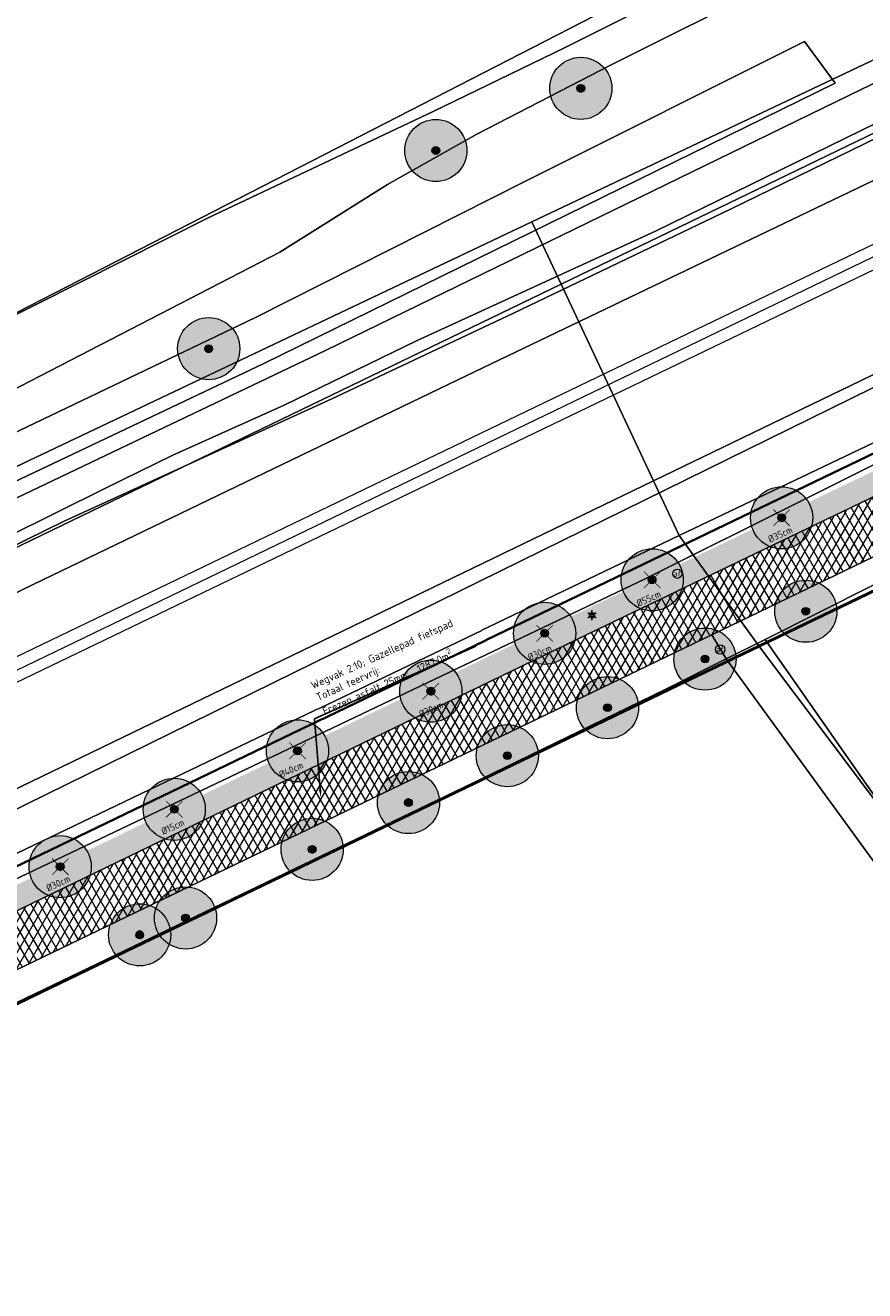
# Model space of a CAD drawing. Header units: millimetres. Extents: x 162876 to 168130, y 402614 to 405602.
# Tile 79 of 256: x 164853 to 164907, y 403569 to 403650. Entities that reach past the tile are written whole.
import ezdxf
from ezdxf import colors
from ezdxf.entities.mleader import LeaderData, LeaderLine
from ezdxf.enums import TextEntityAlignment as Align
from ezdxf.math import Vec2, Vec3

# ---------------------------------------------------------------- set-up
doc = ezdxf.new("R2010")
doc.units = ezdxf.units.MM
for name, color, linetype, lineweight in [('X-CA190022.004-UO-BGT_Ondergrond$0$GE_251_SPRTrein_as_Lijn_GEM', 253, 'Continuous', 9), ('X-CA190022.004-UO-BGT_Ondergrond$0$GE_261_OSHHek_Lijn_GEM', 253, 'X-CA190022.004-UO-BGT_Ondergrond$0$Hekwerk', 9), ('X-CA190022.004-UO-BGT_Ondergrond$0$GE_314_WGDRijbaanLokaleweg_Vlak_GEM', 253, 'Continuous', 9), ('X-CA190022.004-UO-BGT_Ondergrond$0$GE_316_WGDFietspad_Vlak_GEM', 253, 'Continuous', 9), ('X-CA190022.004-UO-BGT_Ondergrond$0$GE_367_OWGBerm_groenvoorziening_grasenk_GEM', 253, 'Continuous', 9), ('X-CA190022.004-UO-BGT_Ondergrond$0$GE_457_BTDHoutwal_Vlak_GEM', 253, 'Continuous', 9), ('X-CA190022.004-UO-BGT_Ondergrond$0$GE_471_BTDBouwland_Vlak_GEM', 253, 'Continuous', 9), ('X-CA190022.004-UO-BGT_Ondergrond$0$GE_476_BTDGraslandagrarisch_Vlak_GEM', 253, 'Continuous', 9), ('X-CA190022.004-UO-BGT_Ondergrond$0$GE_479_BTDGroenvoorziening_grasenkruida_GEM', 253, 'Continuous', 9), ('X-CA190022.004-UO-BGT_Ondergrond$0$GE_504_WTDWaterloop_sloot_Vlak_GEM', 253, 'Continuous', 9), ('X-CA190022.004-UO-BGT_Ondergrond$0$GE_523_WTDGreppel_drogesloot_Vlak_GEM', 253, 'Continuous', 9), ('X-CA190022.004-UO-BGT_Ondergrond$0$GE_541_OWTOever_slootkant_Vlak_GEM', 253, 'Continuous', 9), ('X-CA190022.004-UO-BGT_Ondergrond$0$GE_861_PALLichtmast_Punt_GEM', 202, 'Continuous', 25), ('X-CA190022.004-UO-DWM_Beplanting_v0.1$0$B-WE-GR-BOOM-S AFKOMSTIG UIT BGT', 252, 'Continuous', 0), ('X-CA190022.004-UO-GZM_Werkgrens$0$N-WE-KG-GRENS_SYSTEEMGRENS-G', 7, 'X-CA190022.004-UO-GZM_Werkgrens$0$KG-OG', 35), ('X-CA190022.004-UO-KAD_Percelen$0$B-WE-KG-GRENS_PERCEEL-GV', 150, 'Continuous', 9), ('X-CA190022.004-UO-OPB_Opbreek_v0.1$0$B-WE-VW-AFSLUITPAAL-S', 7, 'Continuous', 25), ('X-CA190022.004-UO-OPB_Opbreek_v0.1$0$X-XX-AL-T25- LEADER ASFALT', 7, 'Continuous', 25)]:
    doc.layers.add(name, color=color, linetype=linetype, lineweight=lineweight)
for name, color, linetype in [('X-CA190022.004-UO-DWM_Beplanting_v0.1$0$B-WE-GR-BOOM-S AFKOMSTIG UIT BOMENBESTAND GEMEENTE', 252, 'Continuous'), ('X-CA190022.004-UO-DWM_Beplanting_v0.1$0$V-WE-GR-BOOM-S', 1, 'Continuous'), ('X-CA190022.004-UO-DWM_Beplanting_v0.1$0$X-XX-AL-T18- DIAMETER TE ROOIEN BOOM 0-25 cm', 10, 'Continuous'), ('X-CA190022.004-UO-DWM_Beplanting_v0.1$0$X-XX-AL-T18- DIAMETER TE ROOIEN BOOM 25-50 cm', 10, 'Continuous'), ('X-CA190022.004-UO-DWM_Beplanting_v0.1$0$X-XX-AL-T18- DIAMETER TE ROOIEN BOOM 50-75 cm', 10, 'Continuous')]:
    doc.layers.add(name, color=color, linetype=linetype)
doc.layers.add('X-CA190022.004-UO-OPB_Opbreek_v0.1$0$V-WE-GR-GRAS-V', color=7, linetype='Continuous', lineweight=18, true_color=0x67a552, transparency=0.5)
doc.layers.add('X-CA190022.004-UO-OPB_Opbreek_v0.1$0$V-WE-VH-VERHARDING_ASFALT-A-200 DEKLAAG FREZEN', color=32, linetype='Continuous', lineweight=18, transparency=0.5)
doc.styles.add('X-CA190022.004-UO-BGT_Ondergrond$0$NLCS-ISO', font='NLCS-ISO.ttf')
doc.styles.add('X-CA190022.004-UO-DWM_Beplanting_v0.1$0$NLCS-ISO-M250-T18', font='NLCS-ISO.ttf', dxfattribs={"height": 0.45})
doc.styles.add('X-CA190022.004-UO-OPB_Opbreek_v0.1$0$NLCS-ISO', font='NLCS-ISO.ttf')
doc.styles.add('X-CA190022.004-UO-OPB_Opbreek_v0.1$0$NLCS-ISO-M200-T25', font='NLCS-ISO.ttf', dxfattribs={"height": 0.5})
doc.linetypes.add('X-CA190022.004-UO-BGT_Ondergrond$0$Hekwerk', pattern='A,5,-1.5,[2,dgnlstyle-Veghel.shx,S=0.007937,R=0,X=0,Y=0],-1.5', length=8)
doc.linetypes.add('X-CA190022.004-UO-GZM_Werkgrens$0$KG-OG', pattern='A,5.5,-1.5,[2,NLCS.SHX,S=0.5,R=0,X=0,Y=0],-1.5', length=8.5)

# ---------------------------------------------------------------- blocks, each defined once
blk = doc.blocks.new('X-CA190022.004-UO-OPB_Opbreek_v0.1$0$SVW-AFSLUITPAAL-SO')
at = {"lineweight": 18}
blk.add_circle((0, 0), 1.5, dxfattribs=at)
at = {"lineweight": 18, "style": 'X-CA190022.004-UO-OPB_Opbreek_v0.1$0$NLCS-ISO'}
blk.add_text('af', height=1.8, dxfattribs=at).set_placement((0, 0), align=Align.MIDDLE_CENTER)
blk = doc.blocks.new('X-CA190022.004-UO-BGT_Ondergrond$0$N-SIE-WEG_LICHTMAST-SO')
h = blk.add_hatch(color=256)
h.paths.add_polyline_path([(1.16, 0.5, 0.658505), (-1.16, 0.5)])
h.paths.add_polyline_path([(-1.16, -0.5, 0.658505), (1.16, -0.5)])
at = {"flags": 128}
for points in [[(-2.19, 1.27), (-1.1, 0.63)], [(-1.16, 0.5), (1.16, 0.5)], [(0, 1.27), (0, 2.53)], [(1.1, 0.63), (2.19, 1.27)], [(-2.19, -1.27), (-1.1, -0.63)], [(-1.16, -0.5), (1.16, -0.5)], [(0, -1.27), (0, -2.53)], [(2.19, -1.27), (1.1, -0.63)]]:
    blk.add_lwpolyline(points, dxfattribs=at)
at = {"ltscale": 0.5}
blk.add_circle((0, 0), 1.27, dxfattribs=at)
at = {"style": 'X-CA190022.004-UO-BGT_Ondergrond$0$NLCS-ISO'}
blk.add_attdef('TYPE', text='', height=1.8, dxfattribs=at).set_placement((0, 2.53), align=Align.BOTTOM_CENTER)
blk = doc.blocks.new('X-CA190022.004-UO-BGT_Ondergrond$0$IMGEOLichtmastpaal')
at = {"xscale": 5, "yscale": 5, "zscale": 5}
blk.add_blockref('X-CA190022.004-UO-BGT_Ondergrond$0$N-SIE-WEG_LICHTMAST-SO', (0, 6.4), dxfattribs=at)
blk = doc.blocks.new('X-CA190022.004-UO-DWM_Beplanting_v0.1$0$SGR-BOOM_01-SO')
at = {"linetype": 'ByBlock', "lineweight": 18}
h = blk.add_hatch(color=0, dxfattribs=at)
h.dxf.hatch_style = 1
edge = h.paths.add_edge_path()
edge.add_arc((0, 0), 0.25, 0, 360)
at = {"color": 0, "linetype": 'ByBlock', "lineweight": 18}
for radius in [2, 0.25]:
    blk.add_circle((0, 0), radius, dxfattribs=at)
blk = doc.blocks.new('X-CA190022.004-UO-DWM_Beplanting_v0.1$0$IMGEOBoom')
at = {"transparency": 33554457}
h = blk.add_hatch(color=256, dxfattribs=at)
h.dxf.hatch_style = 1
edge = h.paths.add_edge_path()
edge.add_arc((0, 0), 100, 0, 360)
edge = h.paths.add_edge_path(flags=17)
edge.add_arc((0, 0), 12.5, 0, 360)
h = blk.add_hatch()
h.set_pattern_fill('ANGLE', color=256)
h.set_pattern_definition([(0, (0, 0), (0, 6.985), [5.08, -1.905]), (90, (0, 0), (-6.985, 4e-16), [5.08, -1.905])])
edge = h.paths.add_edge_path(flags=17)
edge.add_arc((0, 0), 12.5, 0, 360)
at = {"xscale": 50, "yscale": 50, "zscale": 50}
blk.add_blockref('X-CA190022.004-UO-DWM_Beplanting_v0.1$0$SGR-BOOM_01-SO', (0, 0), dxfattribs=at)
blk = doc.blocks.new('X-CA190022.004-UO-DWM_Beplanting_v0.1$0$Te verwijderen boom')
at = {"ltscale": 0.1, "const_width": 0.05, "flags": 128}
for points in [[(-0.53, 0.53), (0.53, -0.53)], [(0.53, 0.53), (-0.53, -0.53)]]:
    blk.add_lwpolyline(points, dxfattribs=at)

msp = doc.modelspace()

# ---------------------------------------------------------------- hatches: boundary and pattern name
at = {"layer": 'X-CA190022.004-UO-OPB_Opbreek_v0.1$0$V-WE-GR-GRAS-V'}
h = msp.add_hatch(color=256, dxfattribs=at)
h.dxf.hatch_style = 1
edge = h.paths.add_edge_path()
edge.add_line((165185.08, 403753.919), (165184.936, 403754.335))
edge.add_line((165184.936, 403754.335), (165182.424, 403753.712))
edge.add_arc((165184.833, 403744.006), 10, 103.93848, 104.38996)
edge.add_line((165182.348, 403753.692), (165176.163, 403750.92))
edge.add_line((165176.163, 403750.92), (165163.371, 403744.727))
edge.add_line((165163.371, 403744.727), (165132.062, 403729.752))
edge.add_line((165132.062, 403729.752), (165051.811, 403691.133))
edge.add_line((165051.811, 403691.133), (164928.068, 403631.584))
edge.add_line((164928.068, 403631.584), (164889.078, 403612.821))
edge.add_line((164889.078, 403612.821), (164824.476, 403581.537))
edge.add_line((164824.476, 403581.537), (164821.693, 403580.189))
edge.add_arc((164833.4, 403554.503), 28.228, 114.50066, 114.90237)
edge.add_line((164821.514, 403580.107), (164818.198, 403577.726))
edge.add_line((164818.198, 403577.726), (164815.446, 403575.376))
edge.add_line((164815.446, 403575.376), (164813.18, 403574.202))
edge.add_arc((164833.575, 403554.298), 28.498, 135.69887, 141.39089)
edge.add_line((164811.306, 403572.081), (164810.674, 403569.076))
edge.add_arc((164785.202, 403574.436), 26.03, 331.06087, 348.11607, ccw=False)
edge.add_line((164807.982, 403561.841), (164805.463, 403559.882))
edge.add_line((164805.463, 403559.882), (164804.046, 403558.879))
edge.add_line((164804.046, 403558.879), (164804.732, 403557.966))
edge.add_line((164804.732, 403557.966), (164806.021, 403557.782))
edge.add_line((164806.021, 403557.782), (164809.528, 403560.51))
edge.add_arc((164776.978, 403579.017), 37.443, 330.37778, 331.26286)
edge.add_arc((164785.192, 403574.439), 28.04, 331.39686, 348.11454)
edge.add_line((164812.631, 403568.664), (164812.655, 403568.782))
edge.add_line((164812.655, 403568.782), (164812.679, 403568.899))
edge.add_arc((164828.758, 403563.402), 16.992, 138.51065, 161.12502, ccw=False)
edge.add_line((164816.029, 403574.659), (164818.92, 403577.18))
edge.add_line((164818.92, 403577.18), (164889.73, 403611.47))
edge.add_line((164889.73, 403611.47), (164928.718, 403630.232))
edge.add_line((164928.718, 403630.232), (165052.461, 403689.781))
edge.add_line((165052.461, 403689.781), (165132.711, 403728.4))
edge.add_line((165132.711, 403728.4), (165183.831, 403752.85))
edge.add_line((165183.831, 403752.85), (165184.537, 403753.109))
edge.add_line((165184.537, 403753.109), (165184.335, 403753.662))
edge.add_line((165184.335, 403753.662), (165185.08, 403753.919))
at = {"layer": 'X-CA190022.004-UO-OPB_Opbreek_v0.1$0$V-WE-VH-VERHARDING_ASFALT-A-200 DEKLAAG FREZEN'}
h = msp.add_hatch(dxfattribs=at)
h.set_pattern_fill('AVH-ASFALT', color=256, scale=0.5, pattern_type=2)
h.set_pattern_definition([(60, (0, 0), (-0.4330127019, 0.25), []), (120, (0, 0), (-0.4330127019, -0.25), [])])
h.paths.add_polyline_path([(165053.915, 403686.762), (165052.461, 403689.781), (164928.718, 403630.232), (164889.73, 403611.47), (164822.343, 403578.838), (164823.811, 403575.813), (164897.083, 403611.142), (164930.224, 403627.122)])

# ---------------------------------------------------------------- linework, layer by layer
at = {"layer": 'X-CA190022.004-UO-BGT_Ondergrond$0$GE_261_OSHHek_Lijn_GEM'}
for p, q in [((164900.508, 403610.843), (164907.381, 403614.3)), ((164898.003, 403609.583), (164900.508, 403610.843)), ((164894.042, 403607.59), (164898.003, 403609.583)), ((164832.047, 403577.565), (164853.84, 403588.034))]:
    msp.add_line(p, q, dxfattribs=at)
at = {"layer": 'X-CA190022.004-UO-BGT_Ondergrond$0$GE_367_OWGBerm_groenvoorziening_grasenk_GEM', "flags": 128}
msp.add_lwpolyline([(165122.937, 403717.713), (165094.402, 403704.045), (165032.278, 403674.165), (165005.531, 403661.522), (164948.23, 403634.27), (164926.832, 403623.885), (164907.381, 403614.3), (164900.508, 403610.843), (164898.003, 403609.583), (164897.083, 403611.142), (164930.224, 403627.122), (165053.915, 403686.762), (165122.291, 403719.73), (165184.231, 403749.24), (165185.719, 403749.815), (165185.922, 403749.29), (165187.126, 403749.813), (165187.419, 403749.59), (165190.069, 403745.923), (165187.491, 403745.125), (165175.482, 403740.948), (165156.764, 403733.73), (165124.503, 403718.459), (165122.937, 403717.713)], dxfattribs=at)
at = {"layer": 'X-CA190022.004-UO-BGT_Ondergrond$0$GE_457_BTDHoutwal_Vlak_GEM', "flags": 128}
msp.add_lwpolyline([(164900.508, 403610.843), (164900.949, 403610.211), (164906.785, 403601.862), (164911.612, 403595.006), (164927.087, 403573.025), (164930.559, 403567.954), (164913.414, 403563.445), (164903.889, 403561.032), (164906.965, 403549.622), (164904.503, 403549.906), (164901.285, 403562.366), (164927.892, 403568.525), (164926.203, 403570.84), (164898.003, 403609.583), (164900.508, 403610.843)], dxfattribs=at)
at = {"layer": 'X-CA190022.004-UO-BGT_Ondergrond$0$GE_471_BTDBouwland_Vlak_GEM', "flags": 128}
msp.add_lwpolyline([(165024.772, 403646.062), (164956.609, 403599.926), (164952.739, 403600.521), (164947.977, 403599.479), (164942.024, 403596.8), (164928.629, 403587.424), (164922.081, 403595.014), (164919.551, 403596.056), (164914.639, 403596.949), (164911.612, 403595.006), (164906.785, 403601.862), (164900.949, 403610.211), (164900.508, 403610.843), (164907.381, 403614.3), (164926.832, 403623.885), (164948.23, 403634.27), (165005.531, 403661.522)], dxfattribs=at)
at = {"layer": 'X-CA190022.004-UO-BGT_Ondergrond$0$GE_504_WTDWaterloop_sloot_Vlak_GEM', "flags": 128}
for points in [[(164915.672, 403647.023), (164898.285, 403638.553), (164884.323, 403631.856), (164872.623, 403626.336), (164855.4, 403618.448), (164845.54, 403613.615)], [(164848.475, 403615.829), (164858.005, 403620.565), (164862.397, 403622.701), (164869.554, 403625.935), (164878.078, 403630.068), (164893.457, 403637.128), (164913.798, 403647.101)]]:
    msp.add_lwpolyline(points, dxfattribs=at)
at = {"layer": 'X-CA190022.004-UO-BGT_Ondergrond$0$GE_541_OWTOever_slootkant_Vlak_GEM', "flags": 128}
for points in [[(164845.54, 403613.615), (164855.4, 403618.448), (164872.623, 403626.336), (164884.323, 403631.856), (164898.285, 403638.553), (164915.672, 403647.023)], [(164913.798, 403647.101), (164893.457, 403637.128), (164878.078, 403630.068), (164869.554, 403625.935), (164862.397, 403622.701), (164858.005, 403620.565), (164848.475, 403615.829)]]:
    msp.add_lwpolyline(points, dxfattribs=at)
at = {"layer": 'X-CA190022.004-UO-KAD_Percelen$0$B-WE-KG-GRENS_PERCEEL-GV', "flags": 128}
for points in [[(164885.502, 403637.729), (164887.38, 403633.726), (164927.988, 403653.361), (165072.609, 403722.691), (165178.044, 403773.604), (165178.874, 403771.886), (165197.597, 403780.936), (165196.768, 403782.65), (165198.984, 403783.721), (165197.616, 403787.482), (165175.883, 403776.785), (165100.661, 403739.758), (165025.211, 403704.052), (164951.691, 403669.132)], [(164887.38, 403633.726), (164893.326, 403621.049), (164934.06, 403640.745), (165078.673, 403710.073), (165184.133, 403761.004), (165184.269, 403760.722), (165202.993, 403769.772), (165202.86, 403770.048), (165203.794, 403770.499), (165198.984, 403783.721), (165196.768, 403782.65), (165197.597, 403780.936), (165178.874, 403771.886), (165178.044, 403773.604), (165072.609, 403722.691), (164927.988, 403653.361)], [(164893.326, 403621.049), (164894.973, 403617.537), (164934.976, 403636.621), (164979.678, 403658.296), (165027.357, 403681.153), (165069.929, 403701.778), (165110.237, 403720.92), (165149.076, 403738.774), (165179.629, 403752.458), (165184.131, 403754.492), (165206.02, 403764.38), (165203.794, 403770.499), (165202.86, 403770.048), (165202.993, 403769.772), (165184.269, 403760.722), (165184.133, 403761.004), (165078.673, 403710.073), (164934.06, 403640.745)], [(164894.973, 403617.537), (164900.08, 403610.457), (165123.49, 403718.122), (165153.465, 403732.522), (165174.034, 403740.54), (165187.387, 403745.159), (165184.131, 403754.492), (165179.629, 403752.458), (165149.076, 403738.774), (165110.237, 403720.92), (165069.929, 403701.778), (165027.357, 403681.153), (164979.678, 403658.296), (164934.976, 403636.621)], [(164926.596, 403575.181), (164956.674, 403597.762), (164983.837, 403618.158), (165024.268, 403644.292), (165029.575, 403636.338), (165042.922, 403613.242), (165047.973, 403607.105), (165050.481, 403607.781), (165052.972, 403608.453), (165051.478, 403636.914), (165143.28, 403674.542), (165130.463, 403701.225), (165123.49, 403718.122), (164900.08, 403610.457)]]:
    msp.add_lwpolyline(points, close=True, dxfattribs=at)

# ---------------------------------------------------------------- block references
at = {"layer": 'X-CA190022.004-UO-BGT_Ondergrond$0$GE_861_PALLichtmast_Punt_GEM', "xscale": 0.025, "yscale": 0.025, "zscale": 0.025}
msp.add_blockref('X-CA190022.004-UO-BGT_Ondergrond$0$IMGEOLichtmastpaal', (164889.369, 403612.229), dxfattribs=at)
at = {"layer": 'X-CA190022.004-UO-DWM_Beplanting_v0.1$0$B-WE-GR-BOOM-S AFKOMSTIG UIT BGT', "xscale": 0.02, "yscale": 0.02, "zscale": 0.02}
for p in [(164888.65, 403646.329), (164879.316, 403642.322), (164864.699, 403629.565), (164901.578, 403618.674), (164893.24, 403614.681), (164903.132, 403612.654), (164886.32, 403611.231), (164896.643, 403609.574), (164890.37, 403606.444), (164862.479, 403599.9), (164871.36, 403597.32), (164855.137, 403596.203), (164863.208, 403592.902)]:
    msp.add_blockref('X-CA190022.004-UO-DWM_Beplanting_v0.1$0$IMGEOBoom', p, dxfattribs=at)
at = {"layer": 'X-CA190022.004-UO-DWM_Beplanting_v0.1$0$B-WE-GR-BOOM-S AFKOMSTIG UIT BOMENBESTAND GEMEENTE', "xscale": 0.02, "yscale": 0.02, "zscale": 0.02}
for p in [(164888.65, 403646.329), (164879.316, 403642.322), (164864.699, 403629.565), (164901.578, 403618.674), (164893.24, 403614.681), (164903.132, 403612.654), (164886.32, 403611.231), (164896.643, 403609.574), (164890.37, 403606.444), (164862.479, 403599.9), (164871.36, 403597.32), (164855.137, 403596.203), (164863.208, 403592.902), (164860.252, 403591.815)]:
    msp.add_blockref('X-CA190022.004-UO-DWM_Beplanting_v0.1$0$IMGEOBoom', p, dxfattribs=at)
at = {"layer": 'X-CA190022.004-UO-DWM_Beplanting_v0.1$0$V-WE-GR-BOOM-S'}
for p in [(164901.578, 403618.674), (164893.24, 403614.681), (164886.32, 403611.231), (164862.479, 403599.9), (164855.137, 403596.203)]:
    msp.add_blockref('X-CA190022.004-UO-DWM_Beplanting_v0.1$0$Te verwijderen boom', p, dxfattribs=at)
at = {"layer": 'X-CA190022.004-UO-OPB_Opbreek_v0.1$0$B-WE-VW-AFSLUITPAAL-S', "xscale": 0.2, "yscale": 0.2, "zscale": 0.2}
for p in [(164894.866, 403615.073), (164897.613, 403610.194)]:
    msp.add_blockref('X-CA190022.004-UO-OPB_Opbreek_v0.1$0$SVW-AFSLUITPAAL-SO', p, dxfattribs=at)

# ---------------------------------------------------------------- texts
at = {"layer": 'X-CA190022.004-UO-DWM_Beplanting_v0.1$0$X-XX-AL-T18- DIAMETER TE ROOIEN BOOM 0-25 cm', "insert": (164861.582, 403598.656), "char_height": 0.45, "attachment_point": 1, "rotation": 24.28, "style": 'X-CA190022.004-UO-DWM_Beplanting_v0.1$0$NLCS-ISO-M250-T18'}
msp.add_mtext_dynamic_manual_height_columns('%%C15cm', width=0.45, gutter_width=2.25, heights=[0], dxfattribs=at)
at = {"layer": 'X-CA190022.004-UO-DWM_Beplanting_v0.1$0$X-XX-AL-T18- DIAMETER TE ROOIEN BOOM 25-50 cm', "char_height": 0.45, "attachment_point": 1, "rotation": 24.28, "style": 'X-CA190022.004-UO-DWM_Beplanting_v0.1$0$NLCS-ISO-M250-T18'}
for s, insert in [('%%C35cm', (164900.64, 403617.472)), ('%%C30cm', (164885.165, 403609.858)), ('%%C30cm', (164854.178, 403595.008))]:
    msp.add_mtext_dynamic_manual_height_columns(s, width=0.45, gutter_width=2.25, heights=[0], dxfattribs=dict(at, insert=insert))
at = {"layer": 'X-CA190022.004-UO-DWM_Beplanting_v0.1$0$X-XX-AL-T18- DIAMETER TE ROOIEN BOOM 50-75 cm', "insert": (164892.169, 403613.335), "char_height": 0.45, "attachment_point": 1, "rotation": 24.28, "style": 'X-CA190022.004-UO-DWM_Beplanting_v0.1$0$NLCS-ISO-M250-T18'}
msp.add_mtext_dynamic_manual_height_columns('%%C55cm', width=0.45, gutter_width=2.25, heights=[0], dxfattribs=at)

# ---------------------------------------------------------------- next in the draw order: leaders
at = {"layer": 'X-CA190022.004-UO-OPB_Opbreek_v0.1$0$X-XX-AL-T25- LEADER ASFALT'}
ml = msp.add_multileader_mtext('Standard', dxfattribs=at)
ml.set_content('\\A1;Wegvak 2.10; Gazellepad fietspad\\PTotaal teervrij:\\PFrezen asfalt 25mm:  1287.0m{\\H0.7x;\\S2^ ;}', color=256, style='X-CA190022.004-UO-OPB_Opbreek_v0.1$0$NLCS-ISO-M200-T25')
ml.set_leader_properties(color=256, linetype='ByLayer', lineweight=-1)
ml.build(insert=Vec2(0, 0))
ml.multileader.update_dxf_attribs({"text_left_attachment_type": 5, "text_right_attachment_type": 5, "dogleg_length": 0.5, "arrow_head_size": 0.5})
ctx = ml.context
ctx.base_point, ctx.char_height, ctx.arrow_head_size, ctx.landing_gap_size, ctx.plane_origin, ctx.plane_x_axis, ctx.plane_y_axis = Vec3(164871.974, 403605.94), 0.5, 0.5, 0.18, Vec3(164821.372, 403633.64), Vec3(0.911547, 0.411196), Vec3(-0.411196, 0.911547)
ctx.left_attachment, ctx.right_attachment = 5, 5
notes = []
notes.append((ctx, [(0, (1, 1, 0), (164871.518, 403605.735), (0.911547, 0.411196), 0.5, [(0, [(164871.913, 403600.678)], 0, [])])]))
ctx.mtext.insert, ctx.mtext.text_direction, ctx.mtext.rotation, ctx.mtext.width, ctx.mtext.flow_direction = Vec3(164871.206, 403608.08), Vec3(0.911547, 0.411196), 0.423766, 11.22034, 5
ctx.mtext.has_bg_fill, ctx.mtext.bg_color, ctx.mtext.bg_scale_factor, ctx.mtext.bg_transparency, ctx.mtext.use_window_bg_color = 1, -1027028792, 1.5, 0, 1
for ctx, leaders in notes:
    for number, flags, end, landing, length, lines in leaders:
        leader = LeaderData()
        leader.index, (leader.has_last_leader_line, leader.has_dogleg_vector, leader.attachment_direction) = number, flags
        leader.last_leader_point, leader.dogleg_vector, leader.dogleg_length = Vec3(end), Vec3(landing), length
        for number, points, colour, breaks in lines:
            line = LeaderLine()
            line.index, line.vertices, line.color, line.breaks = number, Vec3.list(points), colors.encode_raw_color(colour), breaks
            leader.lines.append(line)
        ctx.leaders.append(leader)

# ---------------------------------------------------------------- next in the draw order: linework, layer by layer
at = {"layer": 'X-CA190022.004-UO-BGT_Ondergrond$0$GE_251_SPRTrein_as_Lijn_GEM'}
for p, q in [((164789.729, 403579.594), (164922.317, 403643.446)), ((164790.556, 403578.319), (164922.966, 403642.107)), ((164845.068, 403605.352), (164908.013, 403635.73))]:
    msp.add_line(p, q, dxfattribs=at)
at = {"layer": 'X-CA190022.004-UO-BGT_Ondergrond$0$GE_261_OSHHek_Lijn_GEM'}
msp.add_line((164853.84, 403588.034), (164894.042, 403607.59), dxfattribs=at)
at = {"layer": 'X-CA190022.004-UO-BGT_Ondergrond$0$GE_314_WGDRijbaanLokaleweg_Vlak_GEM', "flags": 128}
msp.add_lwpolyline([(164905.02, 403646.658), (164868.202, 403628.593), (164829.801, 403610.369), (164812.91, 403602.75), (164798.401, 403595.872), (164793.37, 403592.503), (164789.337, 403588.407), (164786.957, 403582.448), (164786.029, 403583.287), (164786.349, 403583.527), (164781.352, 403590.22), (164785.051, 403590.471), (164788.258, 403591.868), (164795.615, 403597.535), (164811.64, 403605.34), (164842.331, 403619.417), (164867.701, 403631.561), (164885.09, 403640.342), (164903.043, 403649.339), (164905.02, 403646.658)], dxfattribs=at)
at = {"layer": 'X-CA190022.004-UO-BGT_Ondergrond$0$GE_316_WGDFietspad_Vlak_GEM', "flags": 128}
for points in [[(164816.029, 403574.659), (164818.92, 403577.18), (164889.73, 403611.47), (164928.718, 403630.232), (165052.461, 403689.781), (165053.915, 403686.762)], [(165053.915, 403686.762), (164930.224, 403627.122), (164897.083, 403611.142), (164822.788, 403575.32)]]:
    msp.add_lwpolyline(points, dxfattribs=at)
at = {"layer": 'X-CA190022.004-UO-BGT_Ondergrond$0$GE_367_OWGBerm_groenvoorziening_grasenk_GEM', "flags": 128}
for points in [[(165184.537, 403753.109), (165183.831, 403752.85), (165132.711, 403728.4), (165052.461, 403689.781), (164928.718, 403630.232), (164889.73, 403611.47), (164818.92, 403577.18), (164816.029, 403574.659)], [(165020.847, 403701.185), (164994.729, 403688.867), (164970.544, 403677.232), (164924.828, 403654.961), (164906.751, 403646.269), (164872.249, 403629.472), (164844.728, 403616.333), (164820.707, 403605.295), (164798.273, 403595.036), (164796.649, 403593.785), (164795.736, 403592.477), (164789.337, 403588.407)], [(164809.528, 403560.51), (164806.021, 403557.782), (164804.732, 403557.966), (164803.063, 403560.189), (164802.426, 403561.037), (164802.303, 403561.201), (164794.593, 403571.459), (164796.779, 403572.731), (164801.128, 403568.949), (164807.319, 403571.87), (164807.843, 403570.785), (164810.586, 403572.108), (164810.297, 403572.708), (164815.446, 403575.376), (164818.198, 403577.726), (164824.741, 403582.424), (164845.508, 403592.191), (164892.802, 403614.747), (164932.953, 403634.789), (165023.639, 403678.975), (165070.999, 403701.067)], [(164790.984, 403596.542), (164796.144, 403599.53), (164808.177, 403605.646), (164817.592, 403609.652), (164826.338, 403613.893), (164844.829, 403623.157), (164869.283, 403635.778), (164876.211, 403640.129), (164881.966, 403643.374), (164890.639, 403647.86), (164900.979, 403653.037), (164902.228, 403653.76), (164902.077, 403654.318), (164900.775, 403654.858), (164912.662, 403660.818)], [(164793.37, 403592.503), (164798.401, 403595.872), (164812.91, 403602.75), (164829.801, 403610.369), (164868.202, 403628.593), (164905.02, 403646.658), (164903.043, 403649.339), (164885.09, 403640.342), (164867.701, 403631.561), (164842.331, 403619.417), (164811.64, 403605.34), (164795.615, 403597.535), (164788.258, 403591.868)], [(164822.788, 403575.32), (164897.083, 403611.142), (164898.003, 403609.583), (164894.042, 403607.59)], [(164894.042, 403607.59), (164853.84, 403588.034), (164832.047, 403577.565), (164822.431, 403572.962), (164815.7, 403561.975), (164812.075, 403556.422), (164811.274, 403557.307), (164812.565, 403559.008), (164814.07, 403562.025), (164814.789, 403563.951), (164815.79, 403566.84), (164816.034, 403567.544), (164816.352, 403568.462)]]:
    msp.add_lwpolyline(points, dxfattribs=at)
at = {"layer": 'X-CA190022.004-UO-BGT_Ondergrond$0$GE_471_BTDBouwland_Vlak_GEM', "flags": 128}
msp.add_lwpolyline([(164994.181, 403699.177), (164982.338, 403693.9), (164969.809, 403687.706), (164953.622, 403680.611), (164932.576, 403671.054), (164920.429, 403665.042), (164912.662, 403660.818), (164900.775, 403654.858), (164896.98, 403653.637), (164887.611, 403648.933), (164879.138, 403644.836), (164864.696, 403638.014), (164839.855, 403625.49), (164835.899, 403623.531), (164827.471, 403618.982), (164819.485, 403615.211), (164808.649, 403610.308), (164797.782, 403605.159), (164791.469, 403601.87)], dxfattribs=at)
at = {"layer": 'X-CA190022.004-UO-BGT_Ondergrond$0$GE_476_BTDGraslandagrarisch_Vlak_GEM', "flags": 128}
msp.add_lwpolyline([(164815.7, 403561.975), (164822.431, 403572.962), (164832.047, 403577.565), (164853.84, 403588.034), (164894.042, 403607.59), (164898.003, 403609.583), (164926.203, 403570.84), (164927.892, 403568.525)], dxfattribs=at)
at = {"layer": 'X-CA190022.004-UO-BGT_Ondergrond$0$GE_479_BTDGroenvoorziening_grasenkruida_GEM', "flags": 128}
for points in [[(164789.337, 403588.407), (164795.736, 403592.477), (164795.749, 403590.857), (164796.403, 403590.09), (164797.584, 403589.377), (164799.057, 403589.045), (164800.769, 403589.314), (164803.866, 403590.234), (164853.405, 403614.379), (164881.309, 403627.845), (164910.616, 403641.89), (164918.504, 403645.499), (164919.981, 403646.242), (164940.87, 403656.027), (164963.173, 403666.692), (164984.215, 403676.958), (165005.231, 403686.995)], [(165001.831, 403672.039), (164980.948, 403662.403), (164964.98, 403654.785), (164947.527, 403646.174), (164928.788, 403636.728), (164926.155, 403635.523), (164915.337, 403630.919), (164851.58, 403599.55), (164808.057, 403578.591), (164801.04, 403575.389), (164799.727, 403574.446), (164796.779, 403572.731), (164794.593, 403571.459), (164792.33, 403574.47)]]:
    msp.add_lwpolyline(points, dxfattribs=at)
at = {"layer": 'X-CA190022.004-UO-BGT_Ondergrond$0$GE_523_WTDGreppel_drogesloot_Vlak_GEM', "flags": 128}
for points in [[(165023.639, 403678.975), (164932.953, 403634.789), (164892.802, 403614.747), (164845.508, 403592.191), (164824.741, 403582.424), (164809.926, 403575.456), (164803.417, 403572.255), (164800.975, 403571.585), (164800.084, 403571.751), (164799.575, 403572.244), (164799.396, 403573.282), (164799.727, 403574.446), (164801.04, 403575.389), (164808.057, 403578.591), (164851.58, 403599.55), (164915.337, 403630.919), (164926.155, 403635.523), (164928.788, 403636.728), (164947.527, 403646.174), (164964.98, 403654.785), (164980.948, 403662.403), (165001.831, 403672.039)], [(164900.775, 403654.858), (164902.077, 403654.318), (164902.228, 403653.76), (164900.979, 403653.037), (164890.639, 403647.86), (164881.966, 403643.374), (164876.211, 403640.129), (164869.283, 403635.778), (164844.829, 403623.157), (164826.338, 403613.893), (164817.592, 403609.652), (164808.177, 403605.646), (164796.144, 403599.53), (164790.984, 403596.542)], [(164791.469, 403601.87), (164797.782, 403605.159), (164808.649, 403610.308), (164819.485, 403615.211), (164827.471, 403618.982), (164835.899, 403623.531), (164839.855, 403625.49), (164864.696, 403638.014), (164879.138, 403644.836), (164887.611, 403648.933), (164896.98, 403653.637), (164900.775, 403654.858)]]:
    msp.add_lwpolyline(points, dxfattribs=at)
at = {"layer": 'X-CA190022.004-UO-BGT_Ondergrond$0$GE_541_OWTOever_slootkant_Vlak_GEM', "flags": 128}
msp.add_lwpolyline([(164910.616, 403641.89), (164881.309, 403627.845), (164853.405, 403614.379), (164803.866, 403590.234), (164800.769, 403589.314), (164799.057, 403589.045), (164797.584, 403589.377), (164796.403, 403590.09), (164795.749, 403590.857), (164795.736, 403592.477), (164796.649, 403593.785), (164798.273, 403595.036), (164820.707, 403605.295), (164844.728, 403616.333), (164872.249, 403629.472), (164906.751, 403646.269), (164924.828, 403654.961)], dxfattribs=at)
at = {"layer": 'X-CA190022.004-UO-GZM_Werkgrens$0$N-WE-KG-GRENS_SYSTEEMGRENS-G', "ltscale": 0.2, "flags": 128}
msp.add_lwpolyline([(164202.447, 403276.261, -0.007014), (164204.684, 403278.194), (164207.732, 403280.631), (164216.351, 403287.471), (164219.004, 403289.434), (164219.375, 403289.729), (164237.184, 403303.185), (164244.587, 403308.605), (164248.73, 403311.638), (164253.977, 403315.367), (164261.175, 403320.48), (164269.682, 403326.324), (164277.478, 403331.538), (164300.139, 403346.153), (164322.964, 403359.926), (164334.073, 403366.292), (164351.665, 403375.797), (164373.742, 403387.55), (164399.95, 403400.464), (164429.28, 403414.743), (164430.124, 403415.141), (164430.948, 403415.506), (164431.777, 403415.846), (164432.615, 403416.161), (164433.462, 403416.453), (164434.316, 403416.72), (164435.176, 403416.962), (164436.043, 403417.179), (164436.306, 403417.259, -0.099821), (164451.982, 403417.179, 0.131087), (164471.53, 403420.948), (164482.533, 403426.243), (164490.693, 403418.8), (164492.586, 403419.707), (164495.404, 403416.53, -0.0101), (164498.074, 403413.536), (164499.385, 403412.005), (164502.276, 403408.653), (164509.274, 403412.948), (164511.768, 403416.461), (164509.186, 403420.201, -0.175036), (164509.321, 403422.135, -0.180129), (164510.517, 403423.431), (164518.825, 403427.315), (164545.03, 403439.927), (164571.695, 403452.754), (164577.955, 403456.064), (164591.472, 403464.142), (164595.446, 403466.159), (164599.431, 403468.182), (164600.854, 403468.863), (164605.94, 403471.242), (164622.016, 403477.758), (164627.273, 403479.889), (164631.947, 403481.905), (164633.267, 403482.539, 0.084778), (164642.609, 403485.38), (164759.332, 403541.386), (164770.974, 403544.815), (164773.272, 403545.397), (164787.887, 403542.29), (164789.899, 403542.38), (164793.252, 403543.048), (164800.24, 403546.814), (164803.671, 403549.366), (164804.774, 403550.36), (164806.983, 403547.387), (164807.907, 403546.199), (164811.87, 403549.281), (164810.953, 403550.46), (164809.512, 403552.406), (164808.343, 403553.575), (164810.024, 403555.089), (164807.827, 403558.012), (164809.834, 403559.516, 0.087199), (164816.707, 403566.833, -0.136189), (164825.151, 403574.239), (164897.952, 403609.34), (164931.093, 403625.32), (165054.784, 403684.96), (165123.155, 403717.926), (165148.566, 403730.033), (165175.654, 403740.478), (165188.146, 403744.824), (165187.632, 403748.092), (165185.258, 403754.932), (165180.038, 403753.689, 0.027846), (165177.051, 403752.466), (165119.698, 403725.141), (165051.309, 403692.167), (164927.618, 403632.527), (164894.477, 403616.547), (164821.676, 403581.445, 0.136189), (164810.016, 403571.218, -0.087199), (164805.039, 403565.919), (164803.02, 403564.408), (164799.415, 403569.204), (164798.615, 403568.604), (164797.815, 403568.006), (164797.216, 403568.806), (164793.371, 403565.926), (164793.97, 403565.126), (164792.376, 403563.932), (164795.885, 403559.064, -0.201548), (164780.097, 403554.057, 0.075656), (164771.169, 403553.982, -0.009755), (164764.075, 403552.536), (164754.286, 403547.799), (164747.474, 403544.606), (164708.34, 403525.583), (164686.218, 403515.365), (164675.148, 403509.865), (164663.524, 403504.258), (164644.327, 403495.071), (164639.493, 403492.723), (164638.201, 403492.127, -0.201818), (164621.846, 403491.8, 0.209498), (164598.58, 403490.973), (164556.157, 403470.566), (164536.299, 403461.008), (164516.318, 403451.408), (164508.232, 403447.512), (164500.187, 403443.642), (164497.203, 403443.008), (164495.09, 403442.274, 0.130794), (164492.913, 403444.811), (164488.435, 403447.885), (164494.899, 403449.835), (164490.315, 403452.233), (164484.484, 403450.597, -0.076427), (164479.748, 403454.723), (164478.799, 403455.857), (164474.918, 403452.962), (164457.343, 403473.566), (164451.257, 403468.374), (164465.519, 403451.653, -0.484297), (164464.817, 403448.113), (164461.416, 403446.394), (164463.893, 403441.77), (164464.916, 403439.614), (164433.017, 403424.683, 0.05166), (164425.3, 403421.703), (164396.431, 403407.648), (164370.094, 403394.67), (164347.884, 403382.848), (164330.182, 403373.283), (164318.908, 403366.822), (164295.903, 403352.941), (164273.086, 403338.225), (164265.193, 403332.947), (164256.594, 403327.039), (164249.344, 403321.888), (164244.05, 403318.127), (164239.86, 403315.06), (164232.409, 403309.604), (164214.476, 403296.054), (164201.289, 403285.589, 0.012131), (164197.414, 403282.357)], format="xyb", close=True, dxfattribs=at)
at = {"layer": 'X-CA190022.004-UO-KAD_Percelen$0$B-WE-KG-GRENS_PERCEEL-GV', "flags": 128}
for points in [[(165112.96, 403892.75), (165013.384, 403848.933), (164699.405, 403710.75), (164782.888, 403598.044), (164827.139, 403618.955), (164891.876, 403652.217), (165174.211, 403781.023), (165147.929, 403847.659), (165142.318, 403859.073), (165133.014, 403872.153), (165124.362, 403881.795), (165115.178, 403891.433)], [(164787.129, 403591.173), (164830.972, 403611.838), (164885.502, 403637.729), (164951.691, 403669.132), (165025.211, 403704.052), (165100.661, 403739.758), (165175.883, 403776.785), (165174.211, 403781.023), (164891.876, 403652.217), (164827.139, 403618.955), (164782.888, 403598.044)], [(164595.838, 403501.354), (164555.326, 403482.367), (164489.137, 403451.001), (164492.811, 403446.689), (164487.569, 403444.164), (164476.902, 403439.143), (164474.656, 403438.052), (164469.708, 403435.65), (164459.04, 403430.474), (164460.276, 403427.915), (164478.654, 403436.809), (164549.795, 403471.239), (164610.094, 403500.047), (164740.684, 403562.794), (164887.38, 403633.726), (164885.502, 403637.729), (164830.972, 403611.838), (164787.129, 403591.173), (164774.865, 403585.072), (164771.579, 403589.482), (164763.848, 403582.954), (164722.665, 403561.134), (164654.869, 403529.019)], [(164460.276, 403427.915), (164466.349, 403415.367), (164487.883, 403425.722), (164496.111, 403429.679), (164555.855, 403458.619), (164593.206, 403476.41), (164588.97, 403485.217), (164612.074, 403496.328), (164616.314, 403487.512), (164746.772, 403550.188), (164893.326, 403621.049), (164887.38, 403633.726), (164740.684, 403562.794), (164610.094, 403500.047), (164549.795, 403471.239), (164478.654, 403436.809)], [(164468.748, 403410.406), (164486.08, 403417.995), (164492.111, 403420.636), (164493.855, 403418.592), (164495.298, 403416.903), (164503.089, 403421.185), (164615.905, 403478.304), (164662.782, 403501.158), (164772.136, 403553.829), (164770.057, 403555.749), (164790.783, 403565.26), (164789.551, 403566.923), (164799.538, 403571.715), (164894.973, 403617.537), (164893.326, 403621.049), (164746.772, 403550.188), (164616.314, 403487.512), (164616.456, 403487.216), (164593.352, 403476.106), (164593.206, 403476.41), (164555.855, 403458.619), (164496.111, 403429.679), (164487.883, 403425.722), (164466.349, 403415.367)], [(164812.884, 403553.196), (164817.529, 403559.372), (164818.291, 403564.405), (164819.546, 403567.881), (164822.987, 403573.331), (164900.08, 403610.457), (164894.973, 403617.537), (164799.538, 403571.715)], [(164819.546, 403567.881), (164818.291, 403564.405), (164817.529, 403559.372), (164812.884, 403553.196), (164819.424, 403544.122), (164847.738, 403505.918), (164850.36, 403503.946), (164853.636, 403502.187), (164880.122, 403492.516), (164891.81, 403488.06), (164921.88, 403477.54), (164929.892, 403473.773), (164913.679, 403519.457), (164902.78, 403561.659), (164930.713, 403568.012), (164926.596, 403575.181), (164900.08, 403610.457), (164822.987, 403573.331)]]:
    msp.add_lwpolyline(points, close=True, dxfattribs=at)

# ---------------------------------------------------------------- next in the draw order: block references
at = {"layer": 'X-CA190022.004-UO-DWM_Beplanting_v0.1$0$B-WE-GR-BOOM-S AFKOMSTIG UIT BGT', "xscale": 0.02, "yscale": 0.02, "zscale": 0.02}
for p in [(164878.998, 403607.509), (164870.413, 403603.664), (164883.919, 403603.354), (164877.555, 403600.331)]:
    msp.add_blockref('X-CA190022.004-UO-DWM_Beplanting_v0.1$0$IMGEOBoom', p, dxfattribs=at)
at = {"layer": 'X-CA190022.004-UO-DWM_Beplanting_v0.1$0$B-WE-GR-BOOM-S AFKOMSTIG UIT BOMENBESTAND GEMEENTE', "xscale": 0.02, "yscale": 0.02, "zscale": 0.02}
for p in [(164878.998, 403607.509), (164870.413, 403603.664), (164883.919, 403603.354), (164877.555, 403600.331)]:
    msp.add_blockref('X-CA190022.004-UO-DWM_Beplanting_v0.1$0$IMGEOBoom', p, dxfattribs=at)
at = {"layer": 'X-CA190022.004-UO-DWM_Beplanting_v0.1$0$V-WE-GR-BOOM-S'}
for p in [(164878.998, 403607.509), (164870.413, 403603.664)]:
    msp.add_blockref('X-CA190022.004-UO-DWM_Beplanting_v0.1$0$Te verwijderen boom', p, dxfattribs=at)

# ---------------------------------------------------------------- next in the draw order: texts
at = {"layer": 'X-CA190022.004-UO-DWM_Beplanting_v0.1$0$X-XX-AL-T18- DIAMETER TE ROOIEN BOOM 25-50 cm', "char_height": 0.45, "attachment_point": 1, "rotation": 24.28, "style": 'X-CA190022.004-UO-DWM_Beplanting_v0.1$0$NLCS-ISO-M250-T18'}
for s, insert in [('%%C30cm', (164878.166, 403606.204)), ('%%C40cm', (164869.156, 403602.311))]:
    msp.add_mtext_dynamic_manual_height_columns(s, width=0.45, gutter_width=2.25, heights=[0], dxfattribs=dict(at, insert=insert))

doc.saveas('drawing.dxf')
